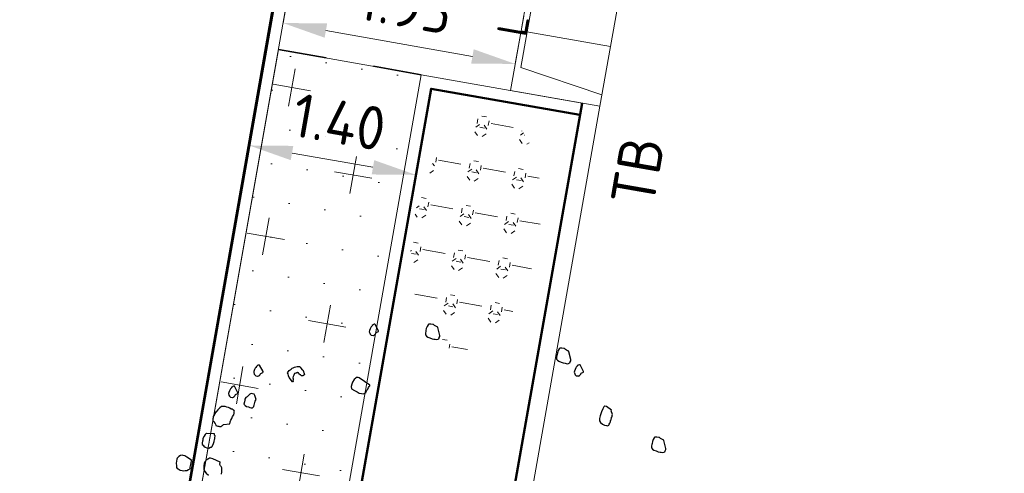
# Model space of a CAD drawing. Header units: metres. Extents: x 2514 to 227642, y 1683 to 852646.
# Tile 94 of 256: x 113802.55 to 113810.7, y 426229.91 to 426233.67. Entities that reach past the tile are written whole.
import ezdxf
from ezdxf.enums import TextEntityAlignment as Align
from ezdxf.lldxf.tags import DXFTag

# ---------------------------------------------------------------- set-up
doc = ezdxf.new("R2010")
doc.units = ezdxf.units.M
doc.linetypes.add('ZZ-HIDDEN-SO', pattern=[4, 2, -2])
doc.layers.get('Defpoints').update_dxf_attribs({"color": 244, "lineweight": 35})
for name, color, linetype, lineweight in [('B-WE-KG-GRENS_PERCEEL-GV', 252, 'KG-PERCEEL', 18), ('N-WE-GR-BOMENZAND-A-200', 32, 'Continuous', 18), ('N-WE-GR-BOMENZAND-G', 30, 'Continuous', 35), ('N-WE-GR-BOOM-S', 94, 'Continuous', 25), ('N-WE-GR-HEESTER-S', 94, 'Continuous', 13), ('N-WE-VH-KANTOPSLUITING-T18', 1, 'Continuous', 18), ('N-WE-VH-KANTOPSLUITING_ACHTERKANTBAND-G', 1, 'Continuous', 50), ('N-WE-VH-KANTOPSLUITING_ELEMENT_INRIT-S', 2, 'Continuous', 9), ('N-WE-VH-KANTOPSLUITING_OPSLUITBAND_100X200-G', 1, 'Continuous', 18), ('N-WE-VH-KANTOPSLUITING_TROTTOIRBAND_130 150-G', 2, 'Continuous', 13), ('N-WE-VH-M', 7, 'Continuous', 18), ('N-WE-VH-MATERIAALGRENS-G', 7, 'ZZ-HIDDEN-SO', 35)]:
    doc.layers.add(name, color=color, linetype=linetype, lineweight=lineweight)
doc.styles.add('NLCS-ISO', font='NLCS-ISO.ttf', dxfattribs={"height": 1.8})
doc.styles.add('NLCS-ISO-M200-T18', font='NLCS-ISO.ttf', dxfattribs={"height": 0.36})
doc.styles.get("Standard").update_dxf_attribs({"font": 'romans'})
tags = doc.linetypes.add('KG-PERCEEL', pattern='A,5.5,-2,["P",Standard,S=1.8,R=0,X=-0.5,Y=-0.9],-2,5.5,-2,[5,NLCS.SHX,S=0.75,R=0,X=0,Y=0],-2', length=19).pattern_tags.tags
tags[6] = DXFTag(74, 10)
doc.dimstyles.new('NLCS-M200-T18-PIJL_L2_H1', dxfattribs={"dimscale": 0.2, "dimtxt": 2.5, "dimasz": 1.8, "dimexe": 2, "dimexo": 2, "dimgap": 0.7, "dimtad": 1, "dimzin": 0, "dimdsep": 46, "dimtxsty": 'NLCS-ISO-M200-T18', "dimcen": 0, "dimdle": 2, "dimclrd": 256, "dimclre": 256, "dimclrt": 1, "dimadec": 1, "dimazin": 0, "dimtfac": 1, "dimtdec": 3, "dimtofl": 0, "dimtmove": 0, "dimatfit": 3, "dimfxl": 2, "dimfxlon": 1, "dimtfillclr": 256, "dimtolj": 1, "dimtzin": 0, "dimlwd": -1, "dimlwe": -1, "dimarcsym": 0})
doc.dimstyles.new('NLCS-M200-T18-PIJL_L2_H2', dxfattribs={"dimscale": 0.2, "dimtxt": 2.5, "dimasz": 1.8, "dimexe": 2, "dimexo": 2, "dimgap": 0.7, "dimtad": 1, "dimzin": 0, "dimdsep": 46, "dimtxsty": 'NLCS-ISO-M200-T18', "dimcen": 0, "dimdle": 2, "dimclrd": 256, "dimclre": 256, "dimclrt": 1, "dimazin": 0, "dimtfac": 1, "dimtdec": 3, "dimtofl": 0, "dimtmove": 0, "dimatfit": 3, "dimfxl": 2, "dimfxlon": 1, "dimtfillclr": 256, "dimtolj": 1, "dimtzin": 0, "dimlwd": -1, "dimlwe": -1, "dimarcsym": 0})

# ---------------------------------------------------------------- blocks, each defined once
blk = doc.blocks.new('SGR-BOOM_11')
at = {"flags": 128}
for points in [[(-0.6010486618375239, 4.680725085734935), (-0.6568115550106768, 4.804674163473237), (-0.6568115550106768, 4.810896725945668), (-0.6814834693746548, 4.816697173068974), (-0.7187751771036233, 4.829135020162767), (-0.7372318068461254, 4.841572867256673), (-0.7434470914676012, 4.841572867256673), (-0.749662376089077, 4.841572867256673), (-0.7805495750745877, 4.841572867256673), (-0.8116405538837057, 4.835357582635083), (-0.8178558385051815, 4.835357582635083), (-0.8178558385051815, 4.829135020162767), (-0.8238673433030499, 4.822919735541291), (-0.8363124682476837, 4.792243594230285), (-0.8425277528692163, 4.754930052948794), (-0.8425277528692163, 4.723839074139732), (-0.8425277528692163, 4.70560077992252), (-0.8425277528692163, 4.680725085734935), (-0.8425277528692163, 4.668294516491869), (-0.8363124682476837, 4.64963410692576), (-0.8178558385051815, 4.630980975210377), (-0.7929801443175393, 4.618543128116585), (-0.755892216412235, 4.612742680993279), (-0.7187751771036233, 4.606527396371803), (-0.6876841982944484, 4.606527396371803), (-0.6690383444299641, 4.606527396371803), (-0.6381511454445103, 4.606527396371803), (-0.6195052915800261, 4.618543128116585), (-0.6134937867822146, 4.624765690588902), (-0.6072785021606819, 4.630980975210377), (-0.6072785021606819, 4.643418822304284), (-0.6010486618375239, 4.662071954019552), (-0.6010486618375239, 4.674509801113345), (-0.6010486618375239, 4.680725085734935)], [(1.603499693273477, 4.662071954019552), (1.547751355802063, 4.786021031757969), (1.547751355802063, 4.792243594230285), (1.523079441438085, 4.798458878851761), (1.485976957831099, 4.810896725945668), (1.467331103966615, 4.822919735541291), (1.461115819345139, 4.822919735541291), (1.454885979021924, 4.822919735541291), (1.42399878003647, 4.822919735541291), (1.392907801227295, 4.816697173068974), (1.386910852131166, 4.816697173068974), (1.386910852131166, 4.810896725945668), (1.380681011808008, 4.804674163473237), (1.368250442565, 4.773583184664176), (1.362035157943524, 4.736276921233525), (1.362035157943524, 4.70560077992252), (1.362035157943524, 4.686947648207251), (1.362035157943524, 4.662071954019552), (1.362035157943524, 4.64963410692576), (1.368250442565, 4.630980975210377), (1.386910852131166, 4.612742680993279), (1.411568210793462, 4.600304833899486), (1.448670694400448, 4.59408954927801), (1.485976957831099, 4.587866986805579), (1.516864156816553, 4.587866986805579), (1.535524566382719, 4.587866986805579), (1.56641176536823, 4.587866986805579), (1.585057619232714, 4.600304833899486), (1.591069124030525, 4.606527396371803), (1.597284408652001, 4.612742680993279), (1.597284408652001, 4.624765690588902), (1.603499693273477, 4.643418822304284), (1.603499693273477, 4.655856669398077), (1.603499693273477, 4.662071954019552)], [(-1.613790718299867, 4.582481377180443), (-1.689858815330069, 4.676998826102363), (-1.696074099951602, 4.676998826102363), (-1.70230394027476, 4.676998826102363), (-1.714734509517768, 4.670776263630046), (-1.72074601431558, 4.664560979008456), (-1.733176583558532, 4.652537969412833), (-1.733176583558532, 4.646322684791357), (-1.745621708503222, 4.627669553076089), (-1.751836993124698, 4.615231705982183), (-1.758052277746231, 4.590356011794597), (-1.764267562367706, 4.559265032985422), (-1.764267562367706, 4.54102673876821), (-1.751836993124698, 4.516151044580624), (-1.739391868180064, 4.503720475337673), (-1.72074601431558, 4.491282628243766), (-1.689858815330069, 4.491282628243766), (-1.683643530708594, 4.491282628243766), (-1.665186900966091, 4.503720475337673), (-1.665186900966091, 4.509935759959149), (-1.658971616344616, 4.516151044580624), (-1.65275633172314, 4.528588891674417), (-1.65275633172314, 4.534811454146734), (-1.646541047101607, 4.547242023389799), (-1.613790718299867, 4.57004353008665), (-1.613790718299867, 4.576266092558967), (-1.613790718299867, 4.582481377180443)], [(1.843115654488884, 4.507446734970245), (1.767047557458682, 4.601964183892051), (1.761036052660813, 4.601964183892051), (1.754820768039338, 4.601964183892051), (1.742375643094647, 4.596163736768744), (1.736160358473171, 4.589941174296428), (1.723729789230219, 4.577503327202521), (1.723729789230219, 4.571288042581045), (1.711502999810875, 4.552634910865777), (1.705273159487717, 4.540197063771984), (1.699057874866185, 4.515321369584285), (1.692842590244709, 4.48464522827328), (1.692842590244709, 4.465992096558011), (1.705273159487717, 4.441123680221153), (1.717499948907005, 4.428685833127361), (1.736160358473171, 4.416247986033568), (1.767047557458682, 4.416247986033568), (1.773262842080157, 4.416247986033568), (1.791908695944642, 4.428685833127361), (1.791908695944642, 4.434901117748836), (1.7981385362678, 4.441123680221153), (1.804353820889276, 4.453554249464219), (1.804353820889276, 4.459776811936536), (1.810569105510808, 4.472214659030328), (1.843115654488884, 4.495008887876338), (1.843115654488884, 4.501231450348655), (1.843115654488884, 4.507446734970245)], [(2.405649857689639, 3.956098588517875), (2.319014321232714, 3.999627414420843), (2.287923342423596, 3.999627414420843), (2.28170805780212, 3.999627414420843), (2.275478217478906, 3.98718956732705), (2.263251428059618, 3.950298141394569), (2.25082085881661, 3.900554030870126), (2.238390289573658, 3.832564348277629), (2.238390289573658, 3.782820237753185), (2.244605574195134, 3.745928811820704), (2.263251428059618, 3.721053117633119), (2.300353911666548, 3.702399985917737), (2.337456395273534, 3.689962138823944), (2.368547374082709, 3.689962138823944), (2.387004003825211, 3.689962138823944), (2.405649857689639, 3.702399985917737), (2.411865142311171, 3.721053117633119), (2.418094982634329, 3.739706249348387), (2.424091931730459, 3.764167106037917), (2.424091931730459, 3.782820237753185), (2.430321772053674, 3.795258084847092), (2.430321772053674, 3.81391121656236), (2.430321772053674, 3.826349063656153), (2.430321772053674, 3.838786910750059), (2.436537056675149, 3.845002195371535), (2.436537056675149, 3.869463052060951), (2.436537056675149, 3.888116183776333), (2.405649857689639, 3.944082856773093), (2.405649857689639, 3.956098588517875)], [(-2.870486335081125, 3.503001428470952), (-2.935361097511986, 3.566013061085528), (-2.950906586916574, 3.59254082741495), (-2.966248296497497, 3.619490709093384), (-2.975578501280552, 3.635654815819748), (-2.971008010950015, 3.652655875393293), (-2.958985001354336, 3.680842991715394), (-2.929771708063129, 3.704889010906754), (-2.91463377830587, 3.728098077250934), (-2.898462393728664, 3.737217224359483), (-2.882305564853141, 3.746758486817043), (-2.836280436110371, 3.765826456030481), (-2.81182685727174, 3.772871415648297), (-2.797940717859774, 3.773701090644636), (-2.786543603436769, 3.766241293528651), (-2.768712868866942, 3.747995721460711), (-2.753997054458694, 3.73473547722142), (-2.742599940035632, 3.727268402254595), (-2.739485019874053, 3.721882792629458), (-2.73098449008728, 3.71939376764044), (-2.727884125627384, 3.714422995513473), (-2.724769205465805, 3.709030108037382), (-2.721668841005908, 3.703644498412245), (-2.718553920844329, 3.698251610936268), (-2.712338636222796, 3.68747311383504), (-2.709223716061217, 3.68208750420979), (-2.70612335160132, 3.676694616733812), (-2.703008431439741, 3.671309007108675), (-2.696793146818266, 3.660530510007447), (-2.699078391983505, 3.652241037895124), (-2.704464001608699, 3.64892233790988), (-2.712134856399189, 3.637314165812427), (-2.717520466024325, 3.634410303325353), (-2.728306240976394, 3.628195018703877), (-2.741974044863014, 3.627365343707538), (-2.753589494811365, 3.634825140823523), (-2.756689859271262, 3.6402180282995), (-2.765190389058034, 3.642707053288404), (-2.782191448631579, 3.647262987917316), (-2.793588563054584, 3.6547227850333), (-2.79980384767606, 3.665501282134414), (-2.811419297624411, 3.67296835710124), (-2.816804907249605, 3.670064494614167), (-2.822190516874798, 3.666745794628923), (-2.832757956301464, 3.660945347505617), (-2.838143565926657, 3.657626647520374), (-2.843543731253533, 3.6547227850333), (-2.859715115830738, 3.645188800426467), (-2.866556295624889, 3.619905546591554), (-2.873179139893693, 3.594615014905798), (-2.874634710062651, 3.572228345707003), (-2.870690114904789, 3.553160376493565), (-2.866760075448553, 3.533677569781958), (-2.865930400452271, 3.519995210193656), (-2.863033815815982, 3.514609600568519), (-2.859918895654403, 3.509216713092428), (-2.865100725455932, 3.506320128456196), (-2.870486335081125, 3.503001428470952)], [(-1.602189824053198, 3.668405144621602), (-1.794121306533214, 3.761263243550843), (-1.812563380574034, 3.761263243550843), (-1.843654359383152, 3.755047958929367), (-1.849869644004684, 3.742610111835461), (-1.874541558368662, 3.717734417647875), (-1.893187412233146, 3.668405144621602), (-1.899417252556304, 3.637314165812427), (-1.899417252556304, 3.594200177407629), (-1.886972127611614, 3.556893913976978), (-1.837439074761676, 3.53824078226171), (-1.787891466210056, 3.525802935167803), (-1.750803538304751, 3.513365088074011), (-1.676394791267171, 3.513365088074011), (-1.670164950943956, 3.519580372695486), (-1.64550759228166, 3.53824078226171), (-1.639277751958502, 3.550671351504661), (-1.63306246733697, 3.581762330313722), (-1.620631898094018, 3.600422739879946), (-1.614416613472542, 3.631098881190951), (-1.608186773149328, 3.64975201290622), (-1.602189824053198, 3.662189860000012), (-1.602189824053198, 3.668405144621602)], [(-3.379761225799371, 3.587155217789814), (-3.455829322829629, 3.681672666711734), (-3.462044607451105, 3.681672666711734), (-3.468259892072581, 3.681672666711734), (-3.480690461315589, 3.675450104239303), (-3.486920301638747, 3.669234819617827), (-3.499147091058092, 3.656796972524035), (-3.499147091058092, 3.650581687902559), (-3.511577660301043, 3.631928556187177), (-3.517807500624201, 3.619905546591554), (-3.524022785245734, 3.595029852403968), (-3.53023806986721, 3.563938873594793), (-3.53023806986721, 3.545285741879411), (-3.517807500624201, 3.520824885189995), (-3.505362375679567, 3.50839431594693), (-3.486920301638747, 3.495956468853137), (-3.455829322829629, 3.495956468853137), (-3.449599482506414, 3.495956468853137), (-3.431157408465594, 3.50839431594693), (-3.431157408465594, 3.514609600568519), (-3.424942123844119, 3.520824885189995), (-3.418726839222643, 3.532847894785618), (-3.418726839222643, 3.539070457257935), (-3.41251155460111, 3.551501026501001), (-3.379761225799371, 3.574717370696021), (-3.379761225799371, 3.580939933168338), (-3.379761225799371, 3.587155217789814)], [(3.40553922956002, 3.485592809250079), (3.349776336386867, 3.609541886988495), (3.349776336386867, 3.615342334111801), (3.325118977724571, 3.621564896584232), (3.288016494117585, 3.633995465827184), (3.269356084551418, 3.646433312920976), (3.263140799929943, 3.646433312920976), (3.256925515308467, 3.646433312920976), (3.226038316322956, 3.646433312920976), (3.194947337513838, 3.6402180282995), (3.188935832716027, 3.6402180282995), (3.188935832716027, 3.633995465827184), (3.182720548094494, 3.627780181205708), (3.17027542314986, 3.597104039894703), (3.164060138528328, 3.559797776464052), (3.164060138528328, 3.528706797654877), (3.164060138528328, 3.510461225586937), (3.164060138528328, 3.485592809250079), (3.164060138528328, 3.473154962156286), (3.17027542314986, 3.454501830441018), (3.188935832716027, 3.435848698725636), (3.213607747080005, 3.423410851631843), (3.250710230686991, 3.417188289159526), (3.288016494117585, 3.41097300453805), (3.318889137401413, 3.41097300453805), (3.33754954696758, 3.41097300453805), (3.368436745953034, 3.41097300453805), (3.3870971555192, 3.423410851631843), (3.393312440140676, 3.429626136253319), (3.399323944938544, 3.435848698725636), (3.399323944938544, 3.448279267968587), (3.40553922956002, 3.46693967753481), (3.40553922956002, 3.479370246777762), (3.40553922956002, 3.485592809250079)], [(-3.729636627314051, 3.170534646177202), (-3.805704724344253, 3.265052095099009), (-3.811920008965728, 3.265052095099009), (-3.818135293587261, 3.265052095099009), (-3.830580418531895, 3.258836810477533), (-3.836591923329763, 3.252614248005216), (-3.849022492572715, 3.240591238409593), (-3.849022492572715, 3.234375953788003), (-3.861467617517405, 3.215722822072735), (-3.867682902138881, 3.203284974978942), (-3.873898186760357, 3.178409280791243), (-3.88011347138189, 3.147318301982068), (-3.88011347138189, 3.129080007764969), (-3.867682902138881, 3.104211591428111), (-3.855237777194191, 3.091773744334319), (-3.836591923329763, 3.079335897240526), (-3.805704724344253, 3.079335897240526), (-3.799489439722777, 3.079335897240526), (-3.781032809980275, 3.091773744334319), (-3.781032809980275, 3.097989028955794), (-3.774817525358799, 3.104211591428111), (-3.768602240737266, 3.116642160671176), (-3.768602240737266, 3.122864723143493), (-3.76238695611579, 3.135302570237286), (-3.729636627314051, 3.158096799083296), (-3.729636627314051, 3.164319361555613), (-3.729636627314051, 3.170534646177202)], [(-3.40980419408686, 3.111256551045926), (-3.443398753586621, 3.17592753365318), (-3.462044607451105, 3.194580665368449), (-3.486716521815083, 3.194580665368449), (-3.511577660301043, 3.194580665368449), (-3.530034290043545, 3.182142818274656), (-3.567340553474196, 3.132398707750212), (-3.585782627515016, 3.113745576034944), (-3.59822775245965, 3.083069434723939), (-3.59822775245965, 3.070631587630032), (-3.59822775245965, 3.039540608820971), (-3.59822775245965, 3.002641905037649), (-3.592012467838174, 2.996426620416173), (-3.585782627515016, 2.990211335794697), (-3.573555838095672, 2.983988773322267), (-3.54868014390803, 2.971550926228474), (-3.517807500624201, 2.971550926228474), (-3.492931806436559, 2.965335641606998), (-3.468259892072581, 2.965335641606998), (-3.455829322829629, 2.965335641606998), (-3.449599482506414, 2.965335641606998), (-3.443398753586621, 2.971550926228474), (-3.43095362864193, 2.990211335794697), (-3.43095362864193, 3.002641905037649), (-3.43095362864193, 3.014664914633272), (-3.424942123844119, 3.039540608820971), (-3.424942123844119, 3.05819374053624), (-3.424942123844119, 3.083069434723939), (-3.40980419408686, 3.111256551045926)], [(-3.771920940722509, 2.641988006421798), (-3.771717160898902, 2.668108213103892), (-3.771717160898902, 2.674323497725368), (-3.771717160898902, 2.692976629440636), (-3.765487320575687, 2.705414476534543), (-3.753056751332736, 2.736090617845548), (-3.746841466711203, 2.767181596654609), (-3.734396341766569, 2.798272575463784), (-3.734396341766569, 2.828948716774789), (-3.734396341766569, 2.841386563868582), (-3.734396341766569, 2.847601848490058), (-3.734396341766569, 2.860039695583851), (-3.746841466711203, 2.872477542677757), (-3.759272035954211, 2.878692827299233), (-3.771717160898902, 2.88491538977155), (-3.790159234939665, 2.88491538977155), (-3.815034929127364, 2.897353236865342), (-3.83969228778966, 2.903568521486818), (-3.870783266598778, 2.903568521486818), (-3.895455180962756, 2.909368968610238), (-3.932557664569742, 2.903568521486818), (-3.957418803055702, 2.897353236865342), (-3.982090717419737, 2.872477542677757), (-4.00696641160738, 2.835171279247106), (-4.031623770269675, 2.798272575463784), (-4.050284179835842, 2.760966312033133), (-4.050284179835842, 2.748528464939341), (-4.062714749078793, 2.711214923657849), (-4.062714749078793, 2.692976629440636), (-4.062714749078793, 2.686761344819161), (-4.062714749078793, 2.680538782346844), (-4.062714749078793, 2.674323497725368), (-4.062714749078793, 2.668108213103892), (-4.062714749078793, 2.661885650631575), (-4.056499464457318, 2.643232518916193), (-4.050284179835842, 2.637017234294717), (-4.044068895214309, 2.6307946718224), (-4.013181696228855, 2.606341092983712), (-4.00696641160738, 2.593903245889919), (-3.994535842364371, 2.575250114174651), (-3.976079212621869, 2.56902755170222), (-3.963648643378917, 2.56902755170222), (-3.944988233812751, 2.56902755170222), (-3.932557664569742, 2.56902755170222), (-3.907885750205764, 2.575250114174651), (-3.895455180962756, 2.587680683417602), (-3.88923989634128, 2.593903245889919), (-3.870783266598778, 2.612141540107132), (-3.771920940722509, 2.641988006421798), (-3.771920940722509, 2.641988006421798), (-3.771920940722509, 2.641988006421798)], [(-3.994535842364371, 2.432640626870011), (-4.118477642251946, 2.42021005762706), (-4.124692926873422, 2.42021005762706), (-4.13070443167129, 2.413987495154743), (-4.143149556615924, 2.39574920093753), (-4.155580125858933, 2.364658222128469), (-4.168010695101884, 2.327351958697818), (-4.168010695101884, 2.308691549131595), (-4.168010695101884, 2.296668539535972), (-4.168010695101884, 2.278015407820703), (-4.168010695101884, 2.253146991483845), (-4.161795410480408, 2.22827129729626), (-4.143149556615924, 2.215833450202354), (-4.13070443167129, 2.20381044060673), (-4.106047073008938, 2.191379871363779), (-4.081171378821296, 2.185157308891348), (-4.044068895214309, 2.185157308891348), (-4.019396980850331, 2.20381044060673), (-4.00696641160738, 2.209618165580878), (-3.994535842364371, 2.22205601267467), (-3.982090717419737, 2.271800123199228), (-3.976079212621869, 2.308691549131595), (-3.976079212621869, 2.33978252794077), (-3.976079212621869, 2.352220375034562), (-3.976079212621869, 2.370873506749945), (-3.976079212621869, 2.40196448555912), (-3.988306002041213, 2.413987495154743), (-3.994535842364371, 2.432640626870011)], [(-4.291763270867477, 1.93725915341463), (-4.378602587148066, 1.974572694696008), (-4.397059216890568, 1.980787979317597), (-4.415705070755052, 1.99322582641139), (-4.44037698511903, 1.99322582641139), (-4.459037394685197, 1.99322582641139), (-4.483694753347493, 1.987003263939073), (-4.508570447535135, 1.962134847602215), (-4.533227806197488, 1.93104386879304), (-4.533227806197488, 1.912390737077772), (-4.533227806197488, 1.881714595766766), (-4.533227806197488, 1.844401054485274), (-4.521001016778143, 1.807094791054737), (-4.514785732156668, 1.776418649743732), (-4.502355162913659, 1.763980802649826), (-4.483694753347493, 1.757758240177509), (-4.446592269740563, 1.745327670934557), (-4.415705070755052, 1.745327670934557), (-4.39082937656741, 1.745327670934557), (-4.366172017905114, 1.751542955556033), (-4.341296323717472, 1.757758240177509), (-4.316624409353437, 1.776418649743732), (-4.291763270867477, 1.795071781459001), (-4.291763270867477, 1.801287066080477), (-4.291763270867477, 1.81953263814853), (-4.291763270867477, 1.844401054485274), (-4.291763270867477, 1.869276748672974), (-4.291763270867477, 1.900367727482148), (-4.291763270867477, 1.924821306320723), (-4.291763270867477, 1.93725915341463)]]:
    blk.add_lwpolyline(points, close=True, dxfattribs=at)
for points in [[(-3.82125021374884, 1.987003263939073), (-3.951218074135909, 2.023901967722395), (-3.988306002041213, 2.023901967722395), (-4.00696641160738, 2.023901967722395), (-4.019396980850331, 2.011464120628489), (-4.031623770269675, 1.999441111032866), (-4.056499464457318, 1.974572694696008), (-4.062714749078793, 1.962134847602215), (-4.068944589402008, 1.955912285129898), (-4.075159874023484, 1.924821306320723), (-4.075159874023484, 1.881714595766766), (-4.068944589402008, 1.838185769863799), (-4.062714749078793, 1.81953263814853), (-4.044068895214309, 1.795071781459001), (-4.019396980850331, 1.770196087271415), (-3.976079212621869, 1.745327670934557)], [(-3.765487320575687, 1.795071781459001), (-3.765487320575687, 1.838185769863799), (-3.771717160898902, 1.875492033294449), (-3.777932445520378, 1.900367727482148), (-3.790159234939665, 1.918606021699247), (-3.802589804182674, 1.93104386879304), (-3.82125021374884, 1.949697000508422), (-3.82125021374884, 1.987003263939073), (-3.82125021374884, 1.99322582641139)]]:
    blk.add_lwpolyline(points, dxfattribs=at)
blk = doc.blocks.new('SGR-HEESTERS-SO')
at = {"ltscale": 0.1}
h = blk.add_hatch(dxfattribs=at)
h.set_pattern_fill('GR-HEESTERS', color=256, scale=0.1, style=0, pattern_type=2)
h.set_pattern_definition([(0, (-2.018678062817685, -1.134114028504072), (0, 0.75), [0.07663900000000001, -0.6733610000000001]), (45, (-1.942038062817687, -1.134114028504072), (4.440892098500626e-17, 0.7499998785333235), [0.078192, -0.9824680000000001]), (90, (-1.886748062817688, -1.078824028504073), (-0.75, 4.592425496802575e-17), [0.07663900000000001, -0.6733610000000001]), (135, (-1.886748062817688, -1.002184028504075), (-0.7499998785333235, 4.440892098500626e-17), [0.078192, -0.9824680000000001]), (180, (-1.942038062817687, -0.9468940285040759), (-9.184850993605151e-17, -0.75), [0.07663900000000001, -0.6733610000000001]), (225, (-2.018678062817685, -0.9468940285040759), (-1.332267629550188e-16, -0.7499998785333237), [0.078192, -0.9824680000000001]), (270, (-2.073968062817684, -1.002184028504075), (0.75, -1.377727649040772e-16), [0.07663900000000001, -0.6733610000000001]), (315, (-2.073968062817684, -1.078824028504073), (0.7499998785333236, -1.776356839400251e-16), [0.078192, -0.9824680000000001]), (90, (-1.980358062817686, -1.227004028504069), (-0.75, 4.592425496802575e-17), [0.3744400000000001, -0.37546])])
edge = h.paths.add_edge_path()
edge.add_ellipse((0, 0), major_axis=(1.980358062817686, 0), ratio=0.5254120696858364, start_angle=0, end_angle=360, ccw=False)
at = {"ltscale": 0.1, "style": 'NLCS-ISO'}
blk.add_attdef('TYPE', text='', height=0.5, dxfattribs=at).set_placement((3.470943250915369, -0.01606055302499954), align=Align.MIDDLE_CENTER)
blk = doc.blocks.new('*D465')
at = {"layer": 'Defpoints', "color": 0, "transparency": 16777216}
for p in [(113813.5258911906, 426233.4109511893), (113813.2356053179, 426231.7623764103), (113806.0077651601, 426225.3222795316)]:
    blk.add_point(p, dxfattribs=at)
at = {"layer": 'N-WE-VH-M', "transparency": 16777216}
for p, q in [((113807.5459351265, 426234.0577656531), (113807.6846671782, 426234.845644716)), ((113807.9698467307, 426234.3892757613), (113813.1713456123, 426233.4733806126)), ((113813.4565251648, 426233.0170116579), (113813.5952572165, 426233.8048907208))]:
    blk.add_line(p, q, dxfattribs=at)
for points in [[(113807.9802516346, 426234.448366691), (113807.9594418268, 426234.3301848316), (113807.6153011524, 426234.4517051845)], [(113813.1817505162, 426233.5324715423), (113813.1609407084, 426233.4142896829), (113813.5258911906, 426233.4109511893)]]:
    blk.add_solid(points, dxfattribs=at)
at = {"layer": 'N-WE-VH-M', "color": 1, "transparency": 16777216, "insert": (113810.6260889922, 426234.2464798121), "char_height": 0.36, "attachment_point": 5, "rotation": 350.01356215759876, "style": 'NLCS-ISO-M200-T18'}
blk.add_mtext('\\A1;6.00', dxfattribs=at)
blk = doc.blocks.new('N-SVH-INRITELEMENT_130 150_180X750X500_LINKS')
for p, q in [((0, 0), (0, 0.75)), ((0, 0.75), (0.5, 0.75)), ((0.5, 0), (0.5, 0.75)), ((0.09473684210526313, 0), (0.2, 0.7000000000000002)), ((0.2, 0.7000000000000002), (0.5, 0.7000000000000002)), ((0, 0), (0.5, 0))]:
    blk.add_line(p, q)
blk = doc.blocks.new('N-SVH-INRITELEMENT_130 150_180X750X500_MIDDEN')
for p, q in [((0, 0), (0, 0.75)), ((0.5, 0.75), (0, 0.75)), ((0.5, 0), (0.5, 0.75)), ((0.5, 0.7000000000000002), (0, 0.7000000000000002)), ((0.5, 0), (0, 0))]:
    blk.add_line(p, q)
blk = doc.blocks.new('*D613')
at = {"layer": 'Defpoints', "color": 0, "ltscale": 0.2, "transparency": 16777216}
for p in [(113804.5779087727, 426233.3392823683), (113805.9566074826, 426233.0959926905), (113804.4521031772, 426232.6263544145)]:
    blk.add_point(p, dxfattribs=at)
at = {"layer": 'N-WE-VH-M', "ltscale": 0.2, "transparency": 16777216}
for p, q in [((113804.5083974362, 426232.9453684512), (113804.3825918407, 426232.2324404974)), ((113805.887096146, 426232.7020787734), (113805.7612905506, 426231.9891508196)), ((113805.4762793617, 426232.4456249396), (113804.8066257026, 426232.5637942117))]:
    blk.add_line(p, q, dxfattribs=at)
for points in [[(113804.8170524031, 426232.6228812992), (113804.7961990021, 426232.5047071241), (113804.4521031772, 426232.6263544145)], [(113805.4867060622, 426232.5047120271), (113805.4658526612, 426232.386537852), (113805.8308018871, 426232.3830647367)]]:
    blk.add_solid(points, dxfattribs=at)
at = {"layer": 'N-WE-VH-M', "ltscale": 0.2, "transparency": 16777216, "insert": (113805.1970616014, 426232.8198407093), "char_height": 0.36, "attachment_point": 5, "rotation": 349.9924270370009, "style": 'NLCS-ISO-M200-T18'}
blk.add_mtext('\\A1;1.40', dxfattribs=at)
blk = doc.blocks.new('*D614')
at = {"layer": 'Defpoints', "color": 0, "ltscale": 0.2, "transparency": 16777216}
for p in [(113804.7322839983, 426233.63900429), (113804.6937591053, 426233.4203491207), (113806.6151959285, 426233.0818108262)]:
    blk.add_point(p, dxfattribs=at)
at = {"layer": 'N-WE-VH-M', "ltscale": 0.2, "transparency": 16777216}
for p, q in [((113804.7322839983, 426233.63900429), (113804.8016910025, 426234.0329366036)), ((113806.6537208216, 426233.3004659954), (113806.7231278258, 426233.694398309)), ((113806.2991817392, 426233.3629322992), (113805.0868230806, 426233.5765379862))]:
    blk.add_line(p, q, dxfattribs=at)
for points in [[(113805.0972341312, 426233.6356278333), (113805.07641203, 426233.5174481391), (113804.7322839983, 426233.63900429)], [(113806.3095927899, 426233.4220221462), (113806.2887706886, 426233.3038424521), (113806.6537208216, 426233.3004659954)]]:
    blk.add_solid(points, dxfattribs=at)
at = {"layer": 'N-WE-VH-M', "ltscale": 0.2, "transparency": 16777216, "insert": (113805.7485280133, 426233.7848809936), "char_height": 0.36, "attachment_point": 5, "rotation": 350.00760208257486, "style": 'NLCS-ISO-M200-T18'}
blk.add_mtext('\\A1;1.95', dxfattribs=at)

msp = doc.modelspace()

# ---------------------------------------------------------------- hatches: boundary and pattern name
at = {"layer": 'N-WE-GR-BOMENZAND-A-200', "lineweight": 5, "ltscale": 0.2}
h = msp.add_hatch(dxfattribs=at)
h.set_pattern_fill('AGR-BOMENZAND-SO', color=252, scale=0.2, pattern_type=2)
h.set_pattern_definition([(350.0500476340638, (0, 0), (0.1503322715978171, 0.2782089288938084), [0, -0.3]), (350.0500476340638, (0, 0), (0.7235918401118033, 0.5076069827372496), [0.3125, -0.9375]), (80.05004763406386, (0.1269017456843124, -0.1808979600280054), (-0.5076069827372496, 0.7235918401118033), [0.3124999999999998, -0.9374999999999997])])
h.paths.add_polyline_path([(113804.6937591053, 426233.4203491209), (113805.8755008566, 426233.2118151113), (113804.5290867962, 426225.5818188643), (113803.3473450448, 426225.7903528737)])

# ---------------------------------------------------------------- linework, layer by layer
at = {"layer": 'B-WE-KG-GRENS_PERCEEL-GV', "ltscale": 0.2}
msp.add_lwpolyline([(113806.7660000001, 426245.8560000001), (113804.7340000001, 426234.2850000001), (113802.5960000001, 426222.1080000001), (113816.8880000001, 426219.6350000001), (113829.6860000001, 426291.5170000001), (113835.1500000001, 426312.4330000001)], dxfattribs=at)
at = {"layer": 'N-WE-GR-BOMENZAND-G', "lineweight": 5, "ltscale": 0.2, "flags": 128}
msp.add_lwpolyline([(113804.6937591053, 426233.4203491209), (113805.8755008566, 426233.2118151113), (113804.5290867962, 426225.5818188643), (113803.3473450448, 426225.7903528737)], close=True, dxfattribs=at)
at = {"layer": 'N-WE-VH-KANTOPSLUITING_ACHTERKANTBAND-G', "ltscale": 0.2}
for points in [[(113808.891260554, 426257.7826232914), (113802.5536634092, 426221.8680826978)], [(113807.2062059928, 426232.9774668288), (113805.208803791, 426221.6558964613)]]:
    msp.add_lwpolyline(points, dxfattribs=at)
at = {"layer": 'N-WE-VH-KANTOPSLUITING_ACHTERKANTBAND-G', "ltscale": 0.2, "flags": 128}
msp.add_lwpolyline([(113806.0251496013, 426225.4198890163), (113804.6449490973, 426225.6629534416), (113805.9566074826, 426233.0959926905), (113807.1888318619, 426232.8789876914)], dxfattribs=at)
at = {"layer": 'N-WE-VH-KANTOPSLUITING_OPSLUITBAND_100X200-G', "ltscale": 0.2}
msp.add_lwpolyline([(113809.0071361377, 426257.8638331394), (113802.6521418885, 426221.8507048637)], dxfattribs=at)
at = {"layer": 'N-WE-VH-KANTOPSLUITING_OPSLUITBAND_100X200-G', "ltscale": 0.2, "flags": 128}
msp.add_lwpolyline([(113804.5290867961, 426225.5818188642), (113805.8755008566, 426233.2118151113), (113807.2062059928, 426232.9774668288)], dxfattribs=at)
at = {"layer": 'N-WE-VH-KANTOPSLUITING_TROTTOIRBAND_130 150-G', "ltscale": 0.2}
msp.add_lwpolyline([(113807.3539326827, 426232.9514509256), (113805.3566082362, 426221.6303212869)], dxfattribs=at)
at = {"layer": 'N-WE-VH-MATERIAALGRENS-G', "ltscale": 0.2, "flags": 128}
msp.add_lwpolyline([(113805.8755008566, 426233.2118151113), (113804.6937591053, 426233.4203491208)], dxfattribs=at)

# ---------------------------------------------------------------- block references
at = {"layer": 'N-WE-GR-BOOM-S', "ltscale": 0.2, "xscale": 0.5, "yscale": 0.5, "rotation": 350.0500476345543}
msp.add_blockref('SGR-BOOM_11', (113805.9215991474, 426228.6975039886), dxfattribs=at)
at = {"layer": 'N-WE-GR-HEESTER-S', "xscale": 0.5, "yscale": 0.5, "zscale": 0.5, "rotation": 80.01356215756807}
msp.add_blockref('SGR-HEESTERS-SO', (113806.327058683, 426231.912627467), dxfattribs=at).add_auto_attribs({'TYPE': 'L'})
at = {"layer": 'N-WE-VH-KANTOPSLUITING_ELEMENT_INRIT-S', "ltscale": 0.2, "rotation": 79.9924270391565}
for name, p in [('N-SVH-INRITELEMENT_130 150_180X750X500_MIDDEN', (113807.4406736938, 426233.4438694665)), ('N-SVH-INRITELEMENT_130 150_180X750X500_LINKS', (113807.3537845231, 426232.9514770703))]:
    msp.add_blockref(name, p, dxfattribs=at)

# ---------------------------------------------------------------- texts
at = {"layer": 'N-WE-VH-KANTOPSLUITING-T18', "style": 'NLCS-ISO-M200-T18'}
msp.add_text('TB', height=0.36, rotation=80.10862630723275, dxfattribs=at).set_placement((113807.794685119, 426232.1060045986))

# ---------------------------------------------------------------- dimensions: what is measured, and where the dimension line sits
at = {"layer": 'N-WE-VH-M'}
dim = msp.add_linear_dim(base=(113813.5258911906, 426233.4109511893), p1=(113806.0077651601, 426225.3222795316), p2=(113813.2356053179, 426231.7623764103), angle=350.0135621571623, dimstyle='NLCS-M200-T18-PIJL_L2_H1', override={"dimclrt": 1}, dxfattribs=at)
dim.commit()
dim.dimension.update_dxf_attribs({"geometry": '*D465', "text_midpoint": (113810.6260889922, 426234.2464798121)})
at = {"layer": 'N-WE-VH-M', "ltscale": 0.2}
for p1, p2, distance, picture, middle in [((113806.6151959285, 426233.0818108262), (113804.6937591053, 426233.4203491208), -0.22202308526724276, '*D614', (113805.7485280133, 426233.7848809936)), ((113805.9566074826, 426233.0959926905), (113804.5779087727, 426233.3392823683), 0.723942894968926, '*D613', (113805.1970616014, 426232.8198407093))]:
    dim = msp.add_aligned_dim(p1=p1, p2=p2, distance=distance, dimstyle='NLCS-M200-T18-PIJL_L2_H2', override={"dimclrt": 256}, dxfattribs=at)
    dim.commit()
    dim.dimension.update_dxf_attribs({"geometry": picture, "text_midpoint": middle})

doc.saveas('drawing.dxf')
